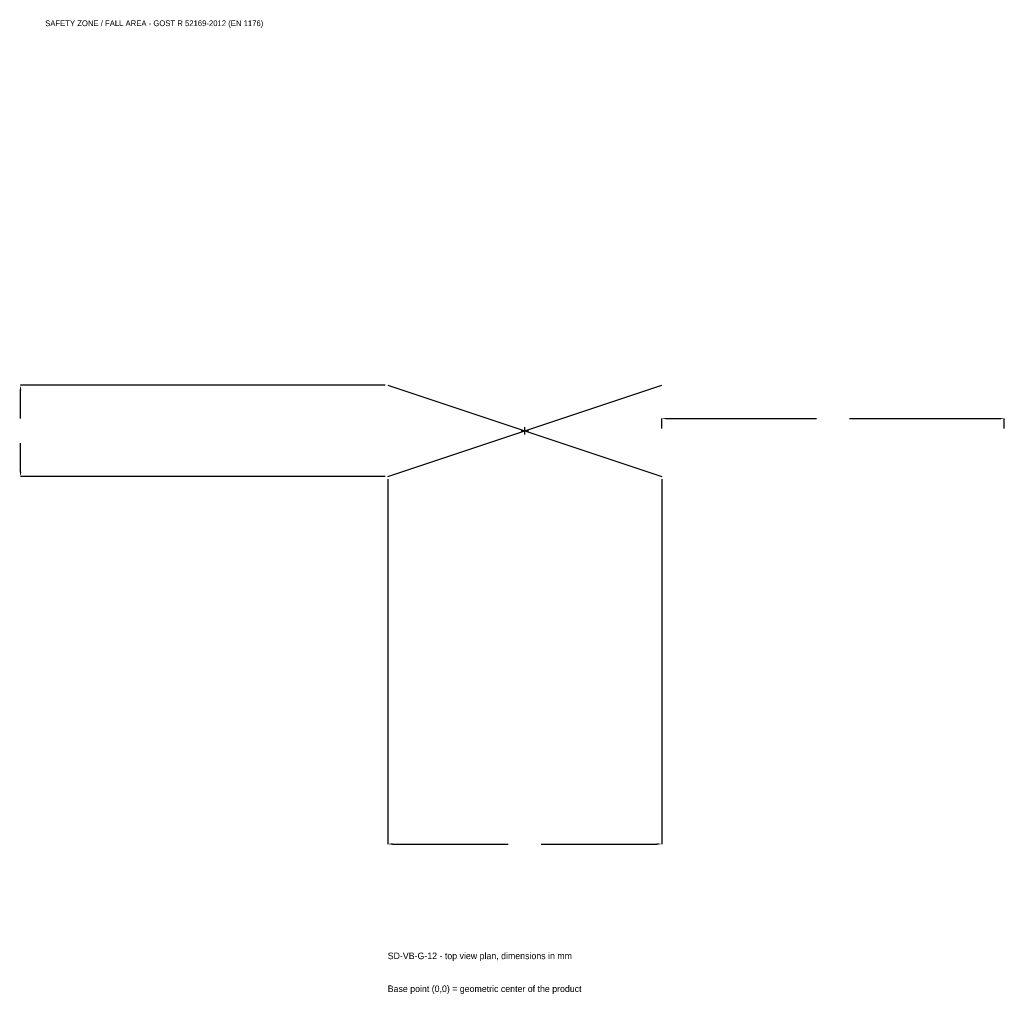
# Model space of a CAD drawing. Extents: x -2212 to 2100, y -2466 to 1800.
import ezdxf

# ---------------------------------------------------------------- set-up
doc = ezdxf.new("R2010")
doc.units = 0
for name, color, linetype in [('GP_MAF_zona_bezopasnosti', 1, 'Continuous'), ('ZSK_DANNYE', 3, 'Continuous'), ('ZSK_KONTUR', 7, 'Continuous'), ('ZSK_RAZMERY', 8, 'Continuous')]:
    doc.layers.add(name, color=color, linetype=linetype)
doc.dimstyles.new('ORION', dxfattribs={"dimtxt": 36, "dimasz": 21.6, "dimexe": 1.25, "dimexo": 10.8, "dimtad": 1, "dimcen": 2.5, "dimazin": 3, "dimtfac": 1, "dimtmove": 0, "dimatfit": 3})

# ---------------------------------------------------------------- blocks, each defined once
blk = doc.blocks.new('_CLOSEDFILLED')
at = {"color": 0, "linetype": 'BYBLOCK'}
blk.add_solid([(-1, 0.16), (0, 0), (-1, -0.16)], dxfattribs=at)
blk = doc.blocks.new('*D1')
for p, q in [((-600, -210.8), (-600, -1808)), ((600, -210.8), (600, -1808)), ((-578.4, -1808), (-72, -1808)), ((72, -1808), (578.4, -1808))]:
    blk.add_line(p, q)
at = {"layer": 'Defpoints'}
for p in [(-600, -200), (600, -200), (-600, -1808)]:
    blk.add_point(p, dxfattribs=at)
at = {"layer": 'ZSK_RAZMERY', "xscale": 21.599999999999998, "yscale": 21.599999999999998, "rotation": 180}
blk.add_blockref('_CLOSEDFILLED', (-600, -1808), dxfattribs=at)
at = {"layer": 'ZSK_RAZMERY', "xscale": 21.599999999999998, "yscale": 21.599999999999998}
blk.add_blockref('_CLOSEDFILLED', (600, -1808), dxfattribs=at)
blk = doc.blocks.new('*D2')
for p, q in [((-610.8, 200), (-2208, 200)), ((-2208, 54), (-2208, 178.4)), ((-2208, -178.4), (-2208, -54)), ((-610.8, -200), (-2208, -200))]:
    blk.add_line(p, q)
at = {"layer": 'Defpoints'}
for p in [(-600, 200), (-2208, -200), (-600, -200)]:
    blk.add_point(p, dxfattribs=at)
at = {"layer": 'ZSK_RAZMERY', "xscale": 21.599999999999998, "yscale": 21.599999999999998}
for p, rotation in [((-2208, 200), 90), ((-2208, -200), 270)]:
    blk.add_blockref('_CLOSEDFILLED', p, dxfattribs=dict(at, rotation=rotation))
blk = doc.blocks.new('*D3')
for p, q in [((600, 10.8), (600, 54)), ((621.6, 54), (1278, 54)), ((1422, 54), (2078.4, 54)), ((2100, 10.8), (2100, 54))]:
    blk.add_line(p, q)
at = {"layer": 'Defpoints'}
for p in [(600, 54), (600, 0), (2100, 0)]:
    blk.add_point(p, dxfattribs=at)
at = {"layer": 'ZSK_RAZMERY', "xscale": 21.599999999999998, "yscale": 21.599999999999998, "rotation": 180}
blk.add_blockref('_CLOSEDFILLED', (600, 54), dxfattribs=at)
at = {"layer": 'ZSK_RAZMERY', "xscale": 21.599999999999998, "yscale": 21.599999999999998}
blk.add_blockref('_CLOSEDFILLED', (2100, 54), dxfattribs=at)
blk = doc.blocks.new('B1')
at = {"layer": 'ZSK_KONTUR'}
for p, q in [((-600, -200), (600, 200)), ((-600, 200), (600, -200))]:
    blk.add_line(p, q, dxfattribs=at)
at = {"layer": 'ZSK_RAZMERY'}
for p, q in [((-16, 0), (16, 0)), ((0, -16), (0, 16))]:
    blk.add_line(p, q, dxfattribs=at)
at = {"layer": 'GP_MAF_zona_bezopasnosti', "color": 1}
blk.add_text('SAFETY ZONE / FALL AREA - GOST R 52169-2012 (EN 1176)', height=25.2, dxfattribs=at).set_placement((-2100, 1772))
at = {"layer": 'ZSK_RAZMERY'}
dim = blk.add_linear_dim(base=(-2208, -200), p1=(-600, -200), p2=(-600, 200), angle=90, dimstyle='ORION', dxfattribs=at)
dim.commit()
dim.dimension.update_dxf_attribs({"geometry": '*D2', "text_midpoint": (-2208, 0)})
for base, p1, p2, picture, middle in [((600, 54), (600, 0), (2100, 0), '*D3', (1350, 54)), ((-600, -1808), (-600, -200), (600, -200), '*D1', (0, -1808))]:
    dim = blk.add_linear_dim(base=base, p1=p1, p2=p2, dimstyle='ORION', dxfattribs=at)
    dim.commit()
    dim.dimension.update_dxf_attribs({"geometry": picture, "text_midpoint": middle})

msp = doc.modelspace()

# ---------------------------------------------------------------- block references
msp.add_blockref('B1', (0, 0))

# ---------------------------------------------------------------- texts
at = {"layer": 'ZSK_DANNYE', "color": 3}
msp.add_text('SD-VB-G-12 - top view plan, dimensions in mm', height=28.8, dxfattribs=at).set_placement((-600, -2312))
at = {"layer": 'ZSK_DANNYE', "color": 7}
msp.add_text('Base point (0,0) = geometric center of the product', height=28.8, dxfattribs=at).set_placement((-600, -2456))

doc.saveas('drawing.dxf')
